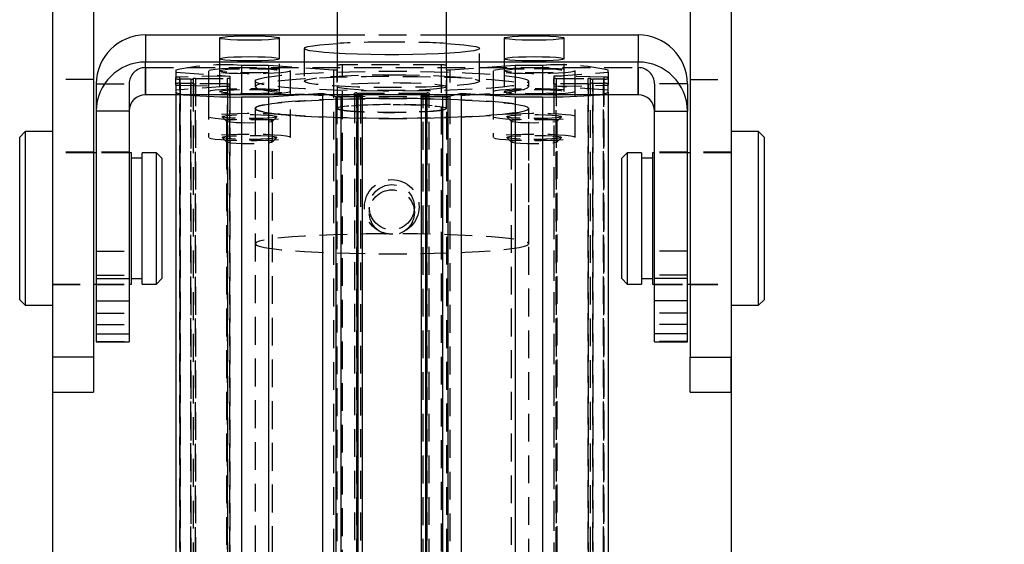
# Model space of a CAD drawing. Extents: x 96 to 730, y 59 to 576.
# Tile 9 of 14: x 369 to 459, y 373 to 421. Entities that reach past the tile are written whole.
import ezdxf

# ---------------------------------------------------------------- set-up
doc = ezdxf.new("R2010")
doc.units = 0
doc.header["$LTSCALE"] = 2
doc.linetypes.add('HIDDEN', pattern=[1.905, 1.27, -0.635])
doc.layers.get('0').update_dxf_attribs({"linetype": 'CONTINUOUS'})
doc.layers.add('FORMATO', color=179, linetype='CONTINUOUS')
doc.styles.add('SLDTEXTSTYLE0', font='TXT', dxfattribs={"width": 0.75})
doc.dimstyles.new('SLDDIMSTYLE4', dxfattribs={"dimtxt": 7, "dimasz": 6.604, "dimexe": 0, "dimexo": 0.0625, "dimgap": 1.75, "dimtad": 1, "dimdec": 3, "dimrnd": 1e-09, "dimzin": 12, "dimtxsty": 'SLDTEXTSTYLE0', "dimsah": 1, "dimcen": 0.09, "dimazin": 3, "dimtfac": 1, "dimtdec": 3, "dimtofl": 0, "dimtmove": 0, "dimatfit": 3, "dimtolj": 1, "dimtzin": 12})

# ---------------------------------------------------------------- blocks, each defined once
blk = doc.blocks.new('_D_9')
at = {"layer": 'FORMATO'}
for p, q in [((372.2, 394.118), (372.2, 355.771)), ((434.2, 394.118), (434.2, 355.771)), ((372.2, 357.771), (434.2, 357.771)), ((434.2, 357.771), (458.897, 357.771))]:
    blk.add_line(p, q, dxfattribs=at)
for points in [[(372.2, 357.771), (378.804, 356.755), (378.804, 358.787)], [(434.2, 357.771), (427.596, 358.787), (427.596, 356.755)]]:
    blk.add_solid(points, dxfattribs=at)
at = {"layer": 'FORMATO', "insert": (448.552, 366.795), "char_height": 7, "attachment_point": 1, "style": 'SLDTEXTSTYLE0'}
blk.add_mtext('62', dxfattribs=at)

msp = doc.modelspace()

# ---------------------------------------------------------------- linework, layer by layer
at = {"color": 7, "linetype": 'CONTINUOUS'}
for p, q in [((372.199963, 427.582386), (372.199963, 390.523759)), ((375.949963, 427.582386), (375.949963, 390.523759)), ((430.449962, 427.582386), (430.449962, 390.523759)), ((434.199962, 427.582386), (434.199962, 390.523759)), ((398.199962, 424.607386), (398.199962, 418.289759)), ((408.199962, 418.289759), (408.199962, 424.607386)), ((380.699961, 419.987173), (380.699961, 417.504399)), ((380.699961, 419.987173), (398.199962, 419.987173)), ((408.199962, 419.987173), (425.699963, 419.987173)), ((425.699963, 419.987173), (425.699963, 417.504399)), ((380.699961, 414.512408), (380.699961, 417.504399)), ((425.699963, 417.504399), (380.699961, 417.504399)), ((425.699963, 414.512408), (425.699963, 417.504399)), ((376.199962, 415.499187), (376.199962, 413.016412)), ((430.199963, 415.499187), (430.199963, 413.016412)), ((425.699963, 414.512408), (380.699961, 414.512408)), ((383.449961, 414.512408), (383.449961, 325.987336)), ((389.449962, 414.311596), (389.449962, 325.549205)), ((389.449962, 414.311596), (391.935243, 414.311596)), ((391.935243, 414.311596), (394.685243, 414.512408)), ((391.935243, 414.311596), (391.935243, 325.549205)), ((396.876071, 414.512408), (396.876071, 325.909992)), ((397.463102, 414.512408), (398.100663, 414.338658)), ((398.100663, 325.576265), (398.100663, 414.338658)), ((400.124962, 414.311596), (398.583626, 414.311596)), ((398.583626, 325.549205), (398.583626, 414.311596)), ((399.799962, 414.443036), (399.799962, 414.512408)), ((399.999962, 414.428432), (400.324962, 414.428432)), ((400.124962, 325.549205), (400.124962, 414.311596)), ((400.524962, 414.413827), (400.524962, 414.340805)), ((400.524962, 325.578411), (400.524962, 414.340805)), ((405.874962, 414.340805), (405.874962, 414.413827)), ((405.874962, 414.340805), (405.874962, 325.578411)), ((406.074962, 414.428432), (406.399962, 414.428432)), ((407.816299, 414.311596), (406.274962, 414.311596)), ((406.274962, 414.311596), (406.274962, 325.549205)), ((406.599962, 414.512408), (406.599962, 414.443036)), ((407.816299, 414.311596), (407.816299, 325.549205)), ((408.299262, 414.338658), (408.936822, 414.512408)), ((408.299262, 414.338658), (408.299262, 325.576265)), ((409.523853, 414.512408), (409.523853, 325.909992)), ((411.714681, 414.512408), (414.464681, 414.311596)), ((414.464681, 414.311596), (414.464681, 325.549205)), ((414.464681, 414.311596), (416.949962, 414.311596)), ((416.949962, 414.311596), (416.949962, 325.549205)), ((422.949963, 414.512408), (422.949963, 325.987336)), ((379.199962, 413.016412), (376.199962, 413.016412)), ((376.199962, 413.016412), (376.199962, 397.725404)), ((379.199962, 413.016412), (379.199962, 397.725404)), ((427.199962, 413.016412), (430.199963, 413.016412)), ((427.199962, 397.725404), (427.199962, 413.016412)), ((430.199963, 397.725404), (430.199963, 413.016412)), ((369.699961, 411.150286), (369.19996, 410.650286)), ((372.199963, 411.150286), (369.699961, 411.150286)), ((369.699961, 411.150286), (369.699961, 395.275286)), ((436.699963, 411.150286), (434.199962, 411.150286)), ((437.199964, 410.650286), (436.699963, 411.150286)), ((436.699963, 395.275286), (436.699963, 411.150286)), ((369.19996, 395.775285), (369.19996, 410.650286)), ((437.199964, 410.650286), (437.199964, 395.775285)), ((376.199962, 409.212786), (375.949963, 409.212786)), ((379.399962, 409.212786), (379.199962, 409.212786)), ((379.399962, 401.779859), (379.399962, 409.212786)), ((380.399962, 408.712787), (379.399962, 408.712787)), ((381.699962, 409.212786), (380.399962, 409.212786)), ((380.399962, 401.779859), (380.399962, 409.212786)), ((382.199963, 408.712787), (381.699962, 409.212786)), ((381.699962, 409.039168), (381.699962, 409.212786)), ((381.699962, 397.212786), (381.699962, 409.039168)), ((382.199963, 408.712787), (382.199963, 408.553635)), ((382.199963, 408.553635), (382.199963, 397.712787)), ((424.699963, 409.212786), (424.199962, 408.712787)), ((424.199962, 407.990844), (424.199962, 408.712787)), ((425.999963, 409.212786), (424.699963, 409.212786)), ((424.699963, 409.212786), (424.699963, 408.425213)), ((424.699963, 408.425213), (424.699963, 397.212786)), ((425.999963, 409.212786), (425.999963, 397.212786)), ((426.999963, 408.712787), (425.999963, 408.712787)), ((427.199962, 409.212786), (426.999963, 409.212786)), ((426.999963, 409.212786), (426.999963, 397.212786)), ((430.449962, 409.212786), (430.199963, 409.212786)), ((424.199962, 397.712787), (424.199962, 407.990844)), ((379.399962, 397.212786), (379.399962, 401.779859)), ((380.399962, 397.212786), (380.399962, 401.779859)), ((376.199962, 397.725404), (379.199962, 397.725404)), ((376.199962, 397.725404), (376.199962, 395.673911)), ((379.199962, 397.725404), (379.199962, 395.673911)), ((379.399962, 397.712787), (380.399962, 397.712787)), ((381.699962, 397.212786), (382.199963, 397.712787)), ((424.199962, 397.712787), (424.699963, 397.212786)), ((425.999963, 397.712787), (426.999963, 397.712787)), ((430.199963, 397.725404), (427.199962, 397.725404)), ((427.199962, 395.673911), (427.199962, 397.725404)), ((430.199963, 395.673911), (430.199963, 397.725404)), ((375.949963, 397.212786), (376.199962, 397.212786)), ((379.199962, 397.212786), (379.399962, 397.212786)), ((380.399962, 397.212786), (381.699962, 397.212786)), ((424.699963, 397.212786), (425.999963, 397.212786)), ((426.999963, 397.212786), (427.199962, 397.212786)), ((430.199963, 397.212786), (430.449962, 397.212786)), ((369.19996, 395.775285), (369.699961, 395.275286)), ((369.699961, 395.275286), (372.199963, 395.275286)), ((376.199962, 395.673911), (379.199962, 395.673911)), ((376.199962, 395.673911), (376.199962, 392.676716)), ((379.199962, 395.673911), (379.199962, 392.676716)), ((430.199963, 395.673911), (427.199962, 395.673911)), ((427.199962, 392.676716), (427.199962, 395.673911)), ((430.199963, 392.676716), (430.199963, 395.673911)), ((434.199962, 395.275286), (436.699963, 395.275286)), ((436.699963, 395.275286), (437.199964, 395.775285)), ((376.199962, 392.676716), (379.199962, 392.676716)), ((376.199962, 392.676716), (376.199962, 391.947278)), ((379.199962, 392.676716), (379.199962, 391.947278)), ((430.199963, 392.676716), (427.199962, 392.676716)), ((427.199962, 391.947278), (427.199962, 392.676716)), ((430.199963, 391.947278), (430.199963, 392.676716)), ((376.199962, 391.947278), (379.199962, 391.947278)), ((427.199962, 391.947278), (430.199963, 391.947278)), ((375.949963, 390.523759), (372.199963, 390.523759)), ((372.199963, 390.523759), (372.199963, 387.337786)), ((375.949963, 390.523759), (375.949963, 387.337786)), ((430.449962, 390.523759), (434.199962, 390.523759)), ((430.449962, 387.337786), (430.449962, 390.523759)), ((434.199962, 387.337786), (434.199962, 390.523759)), ((372.199963, 387.337786), (375.949963, 387.337786)), ((430.449962, 387.337786), (434.199962, 387.337786))]:
    msp.add_line(p, q, dxfattribs=at)
at = {"color": 7, "linetype": 'HIDDEN'}
for p, q in [((380.699961, 419.987173), (380.699961, 416.995182)), ((387.449962, 419.695082), (387.449962, 417.79649)), ((392.949962, 417.79649), (392.949962, 419.695082)), ((398.199962, 419.987173), (408.199962, 419.987173)), ((413.449963, 419.695082), (413.449963, 417.79649)), ((418.949962, 417.79649), (418.949962, 419.695082)), ((425.699963, 419.987173), (425.699963, 416.995182)), ((395.199962, 418.745786), (395.199962, 415.753795)), ((398.199962, 418.289759), (398.199962, 413.260469)), ((408.199962, 413.260469), (408.199962, 418.289759)), ((411.199963, 415.753795), (411.199963, 418.745786)), ((387.449962, 417.79649), (387.449962, 414.8045)), ((392.949962, 414.8045), (392.949962, 417.79649)), ((413.449963, 417.79649), (413.449963, 414.8045)), ((418.949962, 414.8045), (418.949962, 417.79649)), ((380.699961, 416.995182), (380.699961, 414.512408)), ((380.699961, 416.995182), (425.699963, 416.995182)), ((383.449961, 416.757858), (383.449961, 416.576376)), ((383.449961, 416.576376), (388.39079, 416.215583)), ((383.449961, 416.576376), (383.449961, 416.090893)), ((386.449962, 416.703091), (386.449962, 414.8045)), ((391.935243, 417.195994), (389.449962, 417.195994)), ((389.449962, 417.195994), (389.449962, 328.4336)), ((397.875994, 416.762184), (391.935243, 417.195994)), ((391.935243, 417.195994), (391.935243, 414.311596)), ((393.949962, 414.8045), (393.949962, 416.703091)), ((397.875994, 416.762184), (397.875994, 327.99979)), ((398.199962, 417.195994), (398.199962, 416.770989)), ((398.199962, 328.008597), (398.199962, 416.770989)), ((407.699962, 417.232506), (398.699962, 417.232506)), ((398.699962, 328.470108), (398.699962, 417.232506)), ((407.699962, 417.232506), (407.699962, 328.470108)), ((408.199962, 416.770989), (408.199962, 417.195994)), ((408.199962, 416.770989), (408.199962, 328.008597)), ((414.464681, 417.195994), (408.52393, 416.762184)), ((408.52393, 327.99979), (408.52393, 416.762184)), ((412.449962, 416.703091), (412.449962, 414.8045)), ((416.949962, 417.195994), (414.464681, 417.195994)), ((414.464681, 417.195994), (414.464681, 414.311596)), ((416.949962, 417.195994), (416.949962, 328.4336)), ((418.009135, 416.215583), (422.949963, 416.576376)), ((419.949963, 414.8045), (419.949963, 416.703091)), ((422.949963, 416.576376), (422.949963, 416.757858)), ((422.949963, 416.576376), (422.949963, 416.090893)), ((425.699963, 416.995182), (425.699963, 414.512408)), ((375.949963, 415.901813), (372.199963, 415.901813)), ((383.449961, 415.97834), (383.449961, 416.090893)), ((383.449961, 415.52925), (383.449961, 415.97834)), ((388.39079, 416.215583), (383.820553, 416.12616)), ((383.820553, 327.363764), (383.820553, 416.12616)), ((384.849963, 415.949131), (383.849963, 415.949131)), ((383.849963, 327.186738), (383.849963, 415.949131)), ((384.849963, 415.949131), (384.849963, 327.186738)), ((385.049962, 415.987468), (385.049962, 415.963735)), ((385.049962, 415.963735), (385.049962, 415.543855)), ((385.249962, 416.002072), (388.199963, 416.002072)), ((385.249962, 416.002072), (385.249962, 327.239674)), ((388.199963, 327.239674), (388.199963, 416.002072)), ((388.39079, 416.215583), (388.39079, 415.292007)), ((388.399962, 415.987468), (388.399962, 415.520122)), ((390.699962, 415.753795), (390.699962, 415.25513)), ((415.699962, 415.25513), (415.699962, 415.753795)), ((417.999962, 415.520122), (417.999962, 415.987468)), ((422.579371, 416.12616), (418.009135, 416.215583)), ((418.009135, 416.215583), (418.009135, 415.292007)), ((418.199962, 416.002072), (421.149962, 416.002072)), ((418.199962, 416.002072), (418.199962, 327.239674)), ((421.149962, 327.239674), (421.149962, 416.002072)), ((421.349962, 415.963735), (421.349962, 415.987468)), ((421.349962, 415.543855), (421.349962, 415.963735)), ((422.549962, 415.949131), (421.549962, 415.949131)), ((421.549962, 327.186738), (421.549962, 415.949131)), ((422.549962, 415.949131), (422.549962, 327.186738)), ((422.579371, 416.12616), (422.579371, 327.363764)), ((422.949963, 416.090893), (422.949963, 415.97834)), ((422.949963, 415.97834), (422.949963, 415.52925)), ((430.449962, 415.901813), (434.199962, 415.901813)), ((376.199962, 415.499187), (379.199962, 415.499187)), ((379.199962, 415.499187), (379.199962, 413.016412)), ((383.449961, 415.416698), (383.449961, 415.52925)), ((383.449961, 415.416698), (383.449961, 414.931214)), ((388.39079, 415.292007), (383.449961, 414.931214)), ((383.449961, 414.931214), (383.449961, 414.749732)), ((383.449961, 414.749732), (383.449961, 414.512408)), ((383.820553, 415.381431), (388.39079, 415.292007)), ((383.820553, 415.381431), (383.820553, 326.619034)), ((383.849963, 415.558459), (384.849963, 415.558459)), ((383.849963, 415.558459), (383.849963, 326.796067)), ((384.849963, 326.796067), (384.849963, 415.558459)), ((385.049962, 415.543855), (385.049962, 415.520122)), ((385.049962, 415.520122), (385.049962, 326.757726)), ((388.199963, 415.505518), (385.249962, 415.505518)), ((385.249962, 326.743123), (385.249962, 415.505518)), ((386.449962, 414.8045), (386.449962, 410.615712)), ((388.199963, 415.505518), (388.199963, 326.743123)), ((388.39079, 415.292007), (388.39079, 326.529612)), ((388.399962, 326.757726), (388.399962, 415.520122)), ((393.949962, 410.615712), (393.949962, 414.8045)), ((398.199962, 415.25513), (398.199962, 413.260469)), ((408.199962, 413.260469), (408.199962, 415.25513)), ((412.449962, 414.8045), (412.449962, 410.615712)), ((417.999962, 415.520122), (417.999962, 326.757726)), ((418.009135, 415.292007), (422.579371, 415.381431)), ((422.949963, 414.931214), (418.009135, 415.292007)), ((418.009135, 415.292007), (418.009135, 326.529612)), ((421.149962, 415.505518), (418.199962, 415.505518)), ((418.199962, 326.743123), (418.199962, 415.505518)), ((419.949963, 410.615712), (419.949963, 414.8045)), ((421.149962, 415.505518), (421.149962, 326.743123)), ((421.349962, 415.520122), (421.349962, 415.543855)), ((421.349962, 326.757726), (421.349962, 415.520122)), ((421.549962, 415.558459), (422.549962, 415.558459)), ((421.549962, 415.558459), (421.549962, 326.796067)), ((422.549962, 326.796067), (422.549962, 415.558459)), ((422.579371, 326.619034), (422.579371, 415.381431)), ((422.949963, 415.52925), (422.949963, 415.416698)), ((422.949963, 414.931214), (422.949963, 415.416698)), ((422.949963, 414.749732), (422.949963, 414.931214)), ((422.949963, 414.749732), (422.949963, 414.512408)), ((427.199962, 415.499187), (427.199962, 413.016412)), ((430.199963, 415.499187), (427.199962, 415.499187)), ((394.685243, 414.512408), (396.876071, 414.672389)), ((396.876071, 414.672389), (396.876071, 414.512408)), ((396.876071, 414.672389), (397.463102, 414.512408)), ((399.799962, 414.512408), (399.799962, 414.658454)), ((399.799962, 414.443036), (399.799962, 325.68064)), ((399.999962, 414.673058), (406.399962, 414.673058)), ((399.999962, 414.673058), (399.999962, 414.512408)), ((399.999962, 325.666037), (399.999962, 414.428432)), ((399.999962, 414.428432), (399.999962, 325.910662)), ((400.324962, 414.428432), (400.324962, 325.666037)), ((406.074962, 325.666037), (406.074962, 414.428432)), ((406.399962, 414.512408), (406.399962, 414.673058)), ((406.399962, 414.428432), (406.399962, 325.666037)), ((406.399962, 325.910662), (406.399962, 414.428432)), ((406.599962, 414.658454), (406.599962, 414.512408)), ((406.599962, 325.68064), (406.599962, 414.443036)), ((408.936822, 414.512408), (409.523853, 414.672389)), ((409.523853, 414.672389), (409.523853, 414.512408)), ((409.523853, 414.672389), (411.714681, 414.512408)), ((390.699962, 413.260469), (390.699962, 400.893574)), ((390.699962, 413.260469), (390.699962, 329.484728)), ((415.699962, 400.893574), (415.699962, 413.260469)), ((415.699962, 329.484728), (415.699962, 413.260469)), ((387.706673, 412.500937), (388.105599, 412.104144)), ((388.099962, 412.115372), (388.099962, 410.21678)), ((392.294326, 412.104144), (392.693252, 412.500937)), ((392.299962, 410.21678), (392.299962, 412.115372)), ((413.706672, 412.500937), (414.105599, 412.104144)), ((414.099962, 412.115372), (414.099962, 410.21678)), ((418.294325, 412.104144), (418.693252, 412.500937)), ((418.299963, 410.21678), (418.299963, 412.115372)), ((387.706673, 410.602346), (388.105599, 410.205552)), ((388.099962, 410.21678), (388.099962, 330.629823)), ((392.294326, 410.205552), (392.693252, 410.602346)), ((392.299962, 330.629823), (392.299962, 410.21678)), ((413.706672, 410.602346), (414.105599, 410.205552)), ((414.099962, 410.21678), (414.099962, 330.629823)), ((418.294325, 410.205552), (418.693252, 410.602346)), ((418.299963, 330.629823), (418.299963, 410.21678)), ((375.949963, 409.262786), (372.199963, 409.262786)), ((375.949963, 409.212786), (372.199963, 409.212786)), ((379.199962, 409.262786), (376.199962, 409.262786)), ((379.199962, 409.212786), (376.199962, 409.212786)), ((430.199963, 409.262786), (427.199962, 409.262786)), ((430.199963, 409.212786), (427.199962, 409.212786)), ((434.199962, 409.262786), (430.449962, 409.262786)), ((434.199962, 409.212786), (430.449962, 409.212786)), ((401.132962, 404.235593), (401.132962, 403.756053)), ((405.266962, 403.756053), (405.266962, 404.235593)), ((376.199962, 400.208178), (379.199962, 400.208178)), ((430.199963, 400.208178), (427.199962, 400.208178)), ((376.199962, 398.028358), (379.199962, 398.028358)), ((430.199963, 398.028358), (427.199962, 398.028358)), ((372.199963, 397.212786), (375.949963, 397.212786)), ((372.199963, 397.162787), (375.949963, 397.162787)), ((376.199962, 397.212786), (379.199962, 397.212786)), ((376.199962, 397.162787), (379.199962, 397.162787)), ((427.199962, 397.212786), (430.199963, 397.212786)), ((427.199962, 397.162787), (430.199963, 397.162787)), ((430.449962, 397.212786), (434.199962, 397.212786)), ((430.449962, 397.162787), (434.199962, 397.162787)), ((376.199962, 394.557589), (379.199962, 394.557589)), ((430.199963, 394.557589), (427.199962, 394.557589)), ((376.199962, 393.52635), (379.199962, 393.52635)), ((430.199963, 393.52635), (427.199962, 393.52635)), ((376.199962, 391.955287), (379.199962, 391.955287)), ((430.199963, 391.955287), (427.199962, 391.955287))]:
    msp.add_line(p, q, dxfattribs=at)
at = {"color": 8, "linetype": 'CONTINUOUS'}
for p, q in [((399.999962, 414.512408), (399.999962, 414.428432)), ((406.399962, 414.428432), (406.399962, 414.512408))]:
    msp.add_line(p, q, dxfattribs=at)
at = {"color": 7, "linetype": 'CONTINUOUS', "flags": 128}
for points in [[(390.199962, 419.895894), (390.941904, 419.888448), (391.628818, 419.86666), (392.209761, 419.832147), (392.641647, 419.787469), (392.892443, 419.735938), (392.943552, 419.681378), (392.79118, 419.627834), (392.44663, 419.579277), (391.935454, 419.539309), (391.295565, 419.510894), (390.574421, 419.496139), (389.825504, 419.496139), (389.10436, 419.510894), (388.46447, 419.539309), (387.953295, 419.579277), (387.608745, 419.627834), (387.456373, 419.681378), (387.50748, 419.735938), (387.758278, 419.787469), (388.190163, 419.832147), (388.771106, 419.86666), (389.458021, 419.888448), (390.199962, 419.895894)], [(408.199962, 419.201813), (408.969582, 419.150463), (409.783833, 419.077639), (410.427566, 418.99622), (410.884107, 418.908316), (411.141633, 418.816201), (411.193474, 418.722263), (411.038288, 418.628935), (410.680092, 418.538632), (410.128165, 418.453695), (409.396802, 418.376323), (408.504944, 418.308519), (407.475689, 418.252041), (406.335695, 418.20835), (405.114488, 418.178579), (403.843695, 418.163498), (402.55623, 418.163498), (401.285437, 418.178579), (400.064229, 418.20835), (398.924236, 418.252041), (397.894981, 418.308519), (397.003123, 418.376323), (396.271759, 418.453695), (395.719832, 418.538632), (395.361637, 418.628935), (395.20645, 418.722263), (395.258292, 418.816201), (395.515817, 418.908316), (395.972359, 418.99622), (396.616091, 419.077639), (397.430343, 419.150463), (398.199962, 419.201813)], [(416.199963, 419.895894), (416.941903, 419.888448), (417.628818, 419.86666), (418.209761, 419.832147), (418.641646, 419.787469), (418.892444, 419.735938), (418.943551, 419.681378), (418.791179, 419.627834), (418.446629, 419.579277), (417.935454, 419.539309), (417.295565, 419.510894), (416.57442, 419.496139), (415.825504, 419.496139), (415.104359, 419.510894), (414.464471, 419.539309), (413.953295, 419.579277), (413.608745, 419.627834), (413.456373, 419.681378), (413.507481, 419.735938), (413.758278, 419.787469), (414.190164, 419.832147), (414.771106, 419.86666), (415.458021, 419.888448), (416.199963, 419.895894)], [(390.199962, 417.997303), (390.941904, 417.989856), (391.628818, 417.968068), (392.209761, 417.933555), (392.641647, 417.888877), (392.892443, 417.837347), (392.943552, 417.782786), (392.79118, 417.729242), (392.44663, 417.680685), (391.935454, 417.640718), (391.295565, 417.612303), (390.574421, 417.597548), (389.825504, 417.597548), (389.10436, 417.612303), (388.46447, 417.640718), (387.953295, 417.680685), (387.608745, 417.729242), (387.456373, 417.782786), (387.50748, 417.837347), (387.758278, 417.888877), (388.190163, 417.933555), (388.771106, 417.968068), (389.458021, 417.989856), (390.199962, 417.997303)], [(416.199963, 417.997303), (416.941903, 417.989856), (417.628818, 417.968068), (418.209761, 417.933555), (418.641646, 417.888877), (418.892444, 417.837347), (418.943551, 417.782786), (418.791179, 417.729242), (418.446629, 417.680685), (417.935454, 417.640718), (417.295565, 417.612303), (416.57442, 417.597548), (415.825504, 417.597548), (415.104359, 417.612303), (414.464471, 417.640718), (413.953295, 417.680685), (413.608745, 417.729242), (413.456373, 417.782786), (413.507481, 417.837347), (413.758278, 417.888877), (414.190164, 417.933555), (414.771106, 417.968068), (415.458021, 417.989856), (416.199963, 417.997303)]]:
    msp.add_lwpolyline(points, dxfattribs=at)
at = {"color": 7, "linetype": 'HIDDEN', "flags": 128}
for points in [[(393.949962, 416.703091), (393.84888, 416.63994), (393.551085, 416.580194), (393.072629, 416.527073), (392.439307, 416.483441), (391.685261, 416.451651), (390.851143, 416.433416), (389.981919, 416.429719), (389.12445, 416.44076), (388.324962, 416.465943), (387.626556, 416.50391), (387.066883, 416.552616), (386.676115, 416.609433), (386.475318, 416.6713), (386.475318, 416.734882), (386.676115, 416.796748), (387.066883, 416.853566), (387.626556, 416.902272), (388.324962, 416.940239), (389.12445, 416.965422), (389.981919, 416.976463), (390.851143, 416.972766), (391.685261, 416.954531), (392.439307, 416.922741), (393.072629, 416.879109), (393.551085, 416.825988), (393.84888, 416.766242), (393.949962, 416.703091)], [(390.199962, 416.903904), (390.941904, 416.896457), (391.628818, 416.874669), (392.209761, 416.840156), (392.641647, 416.795478), (392.892443, 416.743947), (392.943552, 416.689387), (392.79118, 416.635843), (392.44663, 416.587287), (391.935454, 416.547318), (391.295565, 416.518903), (390.574421, 416.504148), (389.825504, 416.504148), (389.10436, 416.518903), (388.46447, 416.547318), (387.953295, 416.587287), (387.608745, 416.635843), (387.456373, 416.689387), (387.50748, 416.743947), (387.758278, 416.795478), (388.190163, 416.840156), (388.771106, 416.874669), (389.458021, 416.896457), (390.199962, 416.903904)], [(390.699962, 415.753795), (390.798529, 415.868198), (391.092673, 415.980795), (391.577756, 416.089813), (392.246129, 416.193533), (393.08725, 416.290317), (394.087855, 416.378639), (395.232162, 416.457107), (396.502127, 416.524485), (397.877721, 416.579707), (399.33725, 416.621905), (400.857696, 416.650412), (402.415081, 416.664778), (403.984844, 416.664778), (405.542229, 416.650412), (407.062675, 416.621905), (408.522203, 416.579707), (409.897797, 416.524485), (411.167762, 416.457107), (412.31207, 416.378639), (413.312674, 416.290317), (414.153796, 416.193533), (414.822169, 416.089813), (415.307252, 415.980795), (415.601396, 415.868198), (415.699962, 415.753795), (415.601396, 415.639393), (415.307252, 415.526795), (414.822169, 415.417776), (414.153796, 415.314058), (413.312674, 415.217274), (412.31207, 415.128951), (411.167762, 415.050482), (409.897797, 414.983106), (408.522203, 414.927883), (407.062675, 414.885686), (405.542229, 414.857179), (403.984844, 414.842812), (402.415081, 414.842812), (400.857696, 414.857179), (399.33725, 414.885686), (397.877721, 414.927883), (396.502127, 414.983106), (395.232162, 415.050482), (394.087855, 415.128951), (393.08725, 415.217274), (392.246129, 415.314058), (391.577756, 415.417776), (391.092673, 415.526795), (390.798529, 415.639393), (390.699962, 415.753795)], [(419.949963, 416.703091), (419.848881, 416.63994), (419.551085, 416.580194), (419.072629, 416.527073), (418.439307, 416.483441), (417.685262, 416.451651), (416.851143, 416.433416), (415.981919, 416.429719), (415.12445, 416.44076), (414.324962, 416.465943), (413.626556, 416.50391), (413.066883, 416.552616), (412.676114, 416.609433), (412.475319, 416.6713), (412.475319, 416.734882), (412.676114, 416.796748), (413.066883, 416.853566), (413.626556, 416.902272), (414.324962, 416.940239), (415.12445, 416.965422), (415.981919, 416.976463), (416.851143, 416.972766), (417.685262, 416.954531), (418.439307, 416.922741), (419.072629, 416.879109), (419.551085, 416.825988), (419.848881, 416.766242), (419.949963, 416.703091)], [(416.199963, 416.903904), (416.941903, 416.896457), (417.628818, 416.874669), (418.209761, 416.840156), (418.641646, 416.795478), (418.892444, 416.743947), (418.943551, 416.689387), (418.791179, 416.635843), (418.446629, 416.587287), (417.935454, 416.547318), (417.295565, 416.518903), (416.57442, 416.504148), (415.825504, 416.504148), (415.104359, 416.518903), (414.464471, 416.547318), (413.953295, 416.587287), (413.608745, 416.635843), (413.456373, 416.689387), (413.507481, 416.743947), (413.758278, 416.795478), (414.190164, 416.840156), (414.771106, 416.874669), (415.458021, 416.896457), (416.199963, 416.903904)], [(390.699962, 415.25513), (390.798529, 415.140727), (391.092673, 415.02813), (391.577756, 414.919112), (392.246129, 414.815392), (393.08725, 414.718608), (394.087855, 414.630286), (395.232162, 414.551818), (396.502127, 414.48444), (397.877721, 414.429218), (399.33725, 414.38702), (400.857696, 414.358513), (402.415081, 414.344147), (403.984844, 414.344147), (405.542229, 414.358513), (407.062675, 414.38702), (408.522203, 414.429218), (409.897797, 414.48444), (411.167762, 414.551818), (412.31207, 414.630286), (413.312674, 414.718608), (414.153796, 414.815392), (414.822169, 414.919112), (415.307252, 415.02813), (415.601396, 415.140727), (415.699962, 415.25513), (415.601396, 415.369532), (415.307252, 415.48213), (414.822169, 415.591149), (414.153796, 415.694867), (413.312674, 415.791651), (412.31207, 415.879974), (411.167762, 415.958443), (409.897797, 416.025819), (408.522203, 416.081042), (407.062675, 416.123239), (405.542229, 416.151746), (403.984844, 416.166114), (402.415081, 416.166114), (400.857696, 416.151746), (399.33725, 416.123239), (397.877721, 416.081042), (396.502127, 416.025819), (395.232162, 415.958443), (394.087855, 415.879974), (393.08725, 415.791651), (392.246129, 415.694867), (391.577756, 415.591149), (391.092673, 415.48213), (390.798529, 415.369532), (390.699962, 415.25513)], [(403.199962, 416.337977), (404.483252, 416.330412), (405.733306, 416.307913), (406.917748, 416.271063), (408.005901, 416.220815), (408.969582, 416.158472), (409.783833, 416.085648), (410.427566, 416.004229), (410.884107, 415.916325), (411.141633, 415.82421), (411.193474, 415.730272), (411.038288, 415.636944), (410.680092, 415.546642), (410.128165, 415.461704), (409.396802, 415.384332), (408.504944, 415.316529), (407.475689, 415.26005), (406.335695, 415.216359), (405.114488, 415.186589), (403.843695, 415.171508), (402.55623, 415.171508), (401.285437, 415.186589), (400.064229, 415.216359), (398.924236, 415.26005), (397.894981, 415.316529), (397.003123, 415.384332), (396.271759, 415.461704), (395.719832, 415.546642), (395.361637, 415.636944), (395.20645, 415.730272), (395.258292, 415.82421), (395.515817, 415.916325), (395.972359, 416.004229), (396.616091, 416.085648), (397.430343, 416.158472), (398.394024, 416.220815), (399.482177, 416.271063), (400.666618, 416.307913), (401.916672, 416.330412), (403.199962, 416.337977)], [(408.199962, 415.25513), (408.097612, 415.181633), (407.794751, 415.111145), (407.303779, 415.046552), (406.644797, 414.990498), (405.844782, 414.945278), (404.936488, 414.912743), (403.957101, 414.894227), (402.946716, 414.890485), (401.9467, 414.901672), (400.997992, 414.927329), (400.139432, 414.966407), (399.406172, 415.017305), (398.828229, 415.07794), (398.429266, 415.145828), (398.225616, 415.218192), (398.225616, 415.292068), (398.429266, 415.364431), (398.828229, 415.432321), (399.406172, 415.492955), (400.139432, 415.543853), (400.997992, 415.582931), (401.9467, 415.608589), (402.946716, 415.619776), (403.957101, 415.616034), (404.936488, 415.597516), (405.844782, 415.564982), (406.644797, 415.519762), (407.303779, 415.463708), (407.794751, 415.399115), (408.097612, 415.328626), (408.199962, 415.25513)], [(393.949962, 414.8045), (393.84888, 414.741348), (393.551085, 414.681602), (393.072629, 414.628481), (392.439307, 414.58485), (391.685261, 414.553059), (390.851143, 414.534824), (389.981919, 414.531128), (389.12445, 414.542168), (388.324962, 414.567351), (387.626556, 414.605319), (387.066883, 414.654024), (386.676115, 414.710842), (386.475318, 414.772709), (386.475318, 414.836289), (386.676115, 414.898156), (387.066883, 414.954974), (387.626556, 415.00368), (388.324962, 415.041648), (389.12445, 415.066831), (389.981919, 415.077872), (390.851143, 415.074174), (391.685261, 415.055939), (392.439307, 415.024149), (393.072629, 414.980518), (393.551085, 414.927396), (393.84888, 414.86765), (393.949962, 414.8045)], [(390.199962, 415.005312), (390.941904, 414.997865), (391.628818, 414.976077), (392.209761, 414.941564), (392.641647, 414.896886), (392.892443, 414.845356), (392.943552, 414.790795), (392.79118, 414.737252), (392.44663, 414.688694), (391.935454, 414.648727), (391.295565, 414.620312), (390.574421, 414.605557), (389.825504, 414.605557), (389.10436, 414.620312), (388.46447, 414.648727), (387.953295, 414.688694), (387.608745, 414.737252), (387.456373, 414.790795), (387.50748, 414.845356), (387.758278, 414.896886), (388.190163, 414.941564), (388.771106, 414.976077), (389.458021, 414.997865), (390.199962, 415.005312)], [(419.949963, 414.8045), (419.848881, 414.741348), (419.551085, 414.681602), (419.072629, 414.628481), (418.439307, 414.58485), (417.685262, 414.553059), (416.851143, 414.534824), (415.981919, 414.531128), (415.12445, 414.542168), (414.324962, 414.567351), (413.626556, 414.605319), (413.066883, 414.654024), (412.676114, 414.710842), (412.475319, 414.772709), (412.475319, 414.836289), (412.676114, 414.898156), (413.066883, 414.954974), (413.626556, 415.00368), (414.324962, 415.041648), (415.12445, 415.066831), (415.981919, 415.077872), (416.851143, 415.074174), (417.685262, 415.055939), (418.439307, 415.024149), (419.072629, 414.980518), (419.551085, 414.927396), (419.848881, 414.86765), (419.949963, 414.8045)], [(416.199963, 415.005312), (416.941903, 414.997865), (417.628818, 414.976077), (418.209761, 414.941564), (418.641646, 414.896886), (418.892444, 414.845356), (418.943551, 414.790795), (418.791179, 414.737252), (418.446629, 414.688694), (417.935454, 414.648727), (417.295565, 414.620312), (416.57442, 414.605557), (415.825504, 414.605557), (415.104359, 414.620312), (414.464471, 414.648727), (413.953295, 414.688694), (413.608745, 414.737252), (413.456373, 414.790795), (413.507481, 414.845356), (413.758278, 414.896886), (414.190164, 414.941564), (414.771106, 414.976077), (415.458021, 414.997865), (416.199963, 415.005312)], [(390.699962, 413.260469), (390.798529, 413.146067), (391.092673, 413.03347), (391.577756, 412.924451), (392.246129, 412.820732), (393.08725, 412.723948), (394.087855, 412.635625), (395.232162, 412.557157), (396.502127, 412.48978), (397.877721, 412.434557), (399.33725, 412.39236), (400.857696, 412.363853), (402.415081, 412.349486), (403.984844, 412.349486), (405.542229, 412.363853), (407.062675, 412.39236), (408.522203, 412.434557), (409.897797, 412.48978), (411.167762, 412.557157), (412.31207, 412.635625), (413.312674, 412.723948), (414.153796, 412.820732), (414.822169, 412.924451), (415.307252, 413.03347), (415.601396, 413.146067), (415.699962, 413.260469), (415.601396, 413.374872), (415.307252, 413.48747), (414.822169, 413.596488), (414.153796, 413.700207), (413.312674, 413.796991), (412.31207, 413.885313), (411.167762, 413.963782), (409.897797, 414.031159), (408.522203, 414.086382), (407.062675, 414.128579), (405.542229, 414.157086), (403.984844, 414.171453), (402.415081, 414.171453), (400.857696, 414.157086), (399.33725, 414.128579), (397.877721, 414.086382), (396.502127, 414.031159), (395.232162, 413.963782), (394.087855, 413.885313), (393.08725, 413.796991), (392.246129, 413.700207), (391.577756, 413.596488), (391.092673, 413.48747), (390.798529, 413.374872), (390.699962, 413.260469)], [(390.699962, 413.260469), (390.798529, 413.374872), (391.092673, 413.48747), (391.577756, 413.596488), (392.246129, 413.700207), (393.08725, 413.796991), (394.087855, 413.885313), (395.232162, 413.963782), (396.502127, 414.031159), (397.877721, 414.086382), (399.33725, 414.128579), (400.857696, 414.157086), (402.415081, 414.171453), (403.984844, 414.171453), (405.542229, 414.157086), (407.062675, 414.128579), (408.522203, 414.086382), (409.897797, 414.031159), (411.167762, 413.963782), (412.31207, 413.885313), (413.312674, 413.796991), (414.153796, 413.700207), (414.822169, 413.596488), (415.307252, 413.48747), (415.601396, 413.374872), (415.699962, 413.260469), (415.601396, 413.146067), (415.307252, 413.03347), (414.822169, 412.924451), (414.153796, 412.820732), (413.312674, 412.723948), (412.31207, 412.635625), (411.167762, 412.557157), (409.897797, 412.48978), (408.522203, 412.434557), (407.062675, 412.39236), (405.542229, 412.363853), (403.984844, 412.349486), (402.415081, 412.349486), (400.857696, 412.363853), (399.33725, 412.39236), (397.877721, 412.434557), (396.502127, 412.48978), (395.232162, 412.557157), (394.087855, 412.635625), (393.08725, 412.723948), (392.246129, 412.820732), (391.577756, 412.924451), (391.092673, 413.03347), (390.798529, 413.146067), (390.699962, 413.260469)], [(398.199962, 413.260469), (398.302312, 413.186973), (398.605173, 413.116485), (399.096145, 413.051891), (399.755128, 412.995838), (400.555142, 412.950618), (401.463436, 412.918083), (402.442823, 412.899566), (403.453208, 412.895825), (404.453225, 412.907011), (405.401933, 412.932669), (406.260492, 412.971746), (406.993753, 413.022645), (407.571695, 413.083279), (407.970658, 413.151168), (408.174309, 413.223531), (408.174309, 413.297407), (407.970658, 413.369771), (407.571695, 413.43766), (406.993753, 413.498294), (406.260492, 413.549192), (405.401933, 413.58827), (404.453225, 413.613928), (403.453208, 413.625115), (402.442823, 413.621372), (401.463436, 413.602856), (400.555142, 413.570321), (399.755128, 413.525102), (399.096145, 413.469047), (398.605173, 413.404454), (398.302312, 413.333966), (398.199962, 413.260469)], [(408.199962, 413.260469), (408.097612, 413.186973), (407.794751, 413.116485), (407.303779, 413.051891), (406.644797, 412.995838), (405.844782, 412.950618), (404.936488, 412.918083), (403.957101, 412.899566), (402.946716, 412.895825), (401.9467, 412.907011), (400.997992, 412.932669), (400.139432, 412.971746), (399.406172, 413.022645), (398.828229, 413.083279), (398.429266, 413.151168), (398.225616, 413.223531), (398.225616, 413.297407), (398.429266, 413.369771), (398.828229, 413.43766), (399.406172, 413.498294), (400.139432, 413.549192), (400.997992, 413.58827), (401.9467, 413.613928), (402.946716, 413.625115), (403.957101, 413.621372), (404.936488, 413.602856), (405.844782, 413.570321), (406.644797, 413.525102), (407.303779, 413.469047), (407.794751, 413.404454), (408.097612, 413.333966), (408.199962, 413.260469)], [(393.949962, 412.514304), (393.84888, 412.577455), (393.551085, 412.637201), (393.072629, 412.690322), (392.439307, 412.733953), (391.685261, 412.765744), (390.851143, 412.783979), (389.981919, 412.787676), (389.12445, 412.776635), (388.324962, 412.751452), (387.626556, 412.713485), (387.066883, 412.664778), (386.676115, 412.607961), (386.475318, 412.546094), (386.475318, 412.482513), (386.676115, 412.420646), (387.066883, 412.363829), (387.626556, 412.315124), (388.324962, 412.277156), (389.12445, 412.251973), (389.981919, 412.240932), (390.851143, 412.244629), (391.685261, 412.262863), (392.439307, 412.294654), (393.072629, 412.338286), (393.551085, 412.391406), (393.84888, 412.451153), (393.949962, 412.514304)], [(392.699962, 412.514304), (392.598695, 412.462871), (392.303096, 412.415606), (391.837114, 412.376337), (391.238499, 412.348244), (390.55575, 412.333605), (389.844175, 412.333605), (389.161425, 412.348244), (388.562811, 412.376337), (388.096829, 412.415606), (387.80123, 412.462871), (387.699962, 412.514304), (387.80123, 412.565736), (388.096829, 412.613002), (388.562811, 412.652271), (389.161425, 412.680363), (389.844175, 412.695003), (390.55575, 412.695003), (391.238499, 412.680363), (391.837114, 412.652271), (392.303096, 412.613002), (392.598695, 412.565736), (392.699962, 412.514304)], [(388.099962, 412.115372), (388.202744, 412.067984), (388.501027, 412.025236), (388.965613, 411.991311), (389.551027, 411.969529), (390.199962, 411.962024), (390.848898, 411.969529), (391.434311, 411.991311), (391.898898, 412.025236), (392.197181, 412.067984), (392.299962, 412.115372), (392.197181, 412.162758), (391.898898, 412.205507), (391.434311, 412.239432), (390.848898, 412.261214), (390.199962, 412.26872), (389.551027, 412.261214), (388.965613, 412.239432), (388.501027, 412.205507), (388.202744, 412.162758), (388.099962, 412.115372)], [(419.949963, 412.514304), (419.848881, 412.577455), (419.551085, 412.637201), (419.072629, 412.690322), (418.439307, 412.733953), (417.685262, 412.765744), (416.851143, 412.783979), (415.981919, 412.787676), (415.12445, 412.776635), (414.324962, 412.751452), (413.626556, 412.713485), (413.066883, 412.664778), (412.676114, 412.607961), (412.475319, 412.546094), (412.475319, 412.482513), (412.676114, 412.420646), (413.066883, 412.363829), (413.626556, 412.315124), (414.324962, 412.277156), (415.12445, 412.251973), (415.981919, 412.240932), (416.851143, 412.244629), (417.685262, 412.262863), (418.439307, 412.294654), (419.072629, 412.338286), (419.551085, 412.391406), (419.848881, 412.451153), (419.949963, 412.514304)], [(418.699962, 412.514304), (418.598695, 412.462871), (418.303096, 412.415606), (417.837114, 412.376337), (417.2385, 412.348244), (416.555749, 412.333605), (415.844175, 412.333605), (415.161425, 412.348244), (414.56281, 412.376337), (414.096828, 412.415606), (413.801229, 412.462871), (413.699962, 412.514304), (413.801229, 412.565736), (414.096828, 412.613002), (414.56281, 412.652271), (415.161425, 412.680363), (415.844175, 412.695003), (416.555749, 412.695003), (417.2385, 412.680363), (417.837114, 412.652271), (418.303096, 412.613002), (418.598695, 412.565736), (418.699962, 412.514304)], [(414.099962, 412.115372), (414.202743, 412.067984), (414.501026, 412.025236), (414.965614, 411.991311), (415.551026, 411.969529), (416.199963, 411.962024), (416.848898, 411.969529), (417.434311, 411.991311), (417.898898, 412.025236), (418.197181, 412.067984), (418.299963, 412.115372), (418.197181, 412.162758), (417.898898, 412.205507), (417.434311, 412.239432), (416.848898, 412.261214), (416.199963, 412.26872), (415.551026, 412.261214), (414.965614, 412.239432), (414.501026, 412.205507), (414.202743, 412.162758), (414.099962, 412.115372)], [(393.949962, 410.615712), (393.84888, 410.678863), (393.551085, 410.73861), (393.072629, 410.79173), (392.439307, 410.835362), (391.685261, 410.867152), (390.851143, 410.885387), (389.981919, 410.889084), (389.12445, 410.878044), (388.324962, 410.852861), (387.626556, 410.814892), (387.066883, 410.766187), (386.676115, 410.709369), (386.475318, 410.647502), (386.475318, 410.583922), (386.676115, 410.522055), (387.066883, 410.465238), (387.626556, 410.416531), (388.324962, 410.378564), (389.12445, 410.353381), (389.981919, 410.34234), (390.851143, 410.346037), (391.685261, 410.364272), (392.439307, 410.396063), (393.072629, 410.439694), (393.551085, 410.492815), (393.84888, 410.552561), (393.949962, 410.615712)], [(392.699962, 410.615712), (392.598695, 410.56428), (392.303096, 410.517015), (391.837114, 410.477745), (391.238499, 410.449653), (390.55575, 410.435013), (389.844175, 410.435013), (389.161425, 410.449653), (388.562811, 410.477745), (388.096829, 410.517015), (387.80123, 410.56428), (387.699962, 410.615712), (387.80123, 410.667145), (388.096829, 410.71441), (388.562811, 410.753679), (389.161425, 410.781772), (389.844175, 410.796411), (390.55575, 410.796411), (391.238499, 410.781772), (391.837114, 410.753679), (392.303096, 410.71441), (392.598695, 410.667145), (392.699962, 410.615712)], [(388.099962, 410.21678), (388.202744, 410.169393), (388.501027, 410.126644), (388.965613, 410.092719), (389.551027, 410.070938), (390.199962, 410.063432), (390.848898, 410.070938), (391.434311, 410.092719), (391.898898, 410.126644), (392.197181, 410.169393), (392.299962, 410.21678), (392.197181, 410.264167), (391.898898, 410.306916), (391.434311, 410.340841), (390.848898, 410.362623), (390.199962, 410.370128), (389.551027, 410.362623), (388.965613, 410.340841), (388.501027, 410.306916), (388.202744, 410.264167), (388.099962, 410.21678)], [(419.949963, 410.615712), (419.848881, 410.678863), (419.551085, 410.73861), (419.072629, 410.79173), (418.439307, 410.835362), (417.685262, 410.867152), (416.851143, 410.885387), (415.981919, 410.889084), (415.12445, 410.878044), (414.324962, 410.852861), (413.626556, 410.814892), (413.066883, 410.766187), (412.676114, 410.709369), (412.475319, 410.647502), (412.475319, 410.583922), (412.676114, 410.522055), (413.066883, 410.465238), (413.626556, 410.416531), (414.324962, 410.378564), (415.12445, 410.353381), (415.981919, 410.34234), (416.851143, 410.346037), (417.685262, 410.364272), (418.439307, 410.396063), (419.072629, 410.439694), (419.551085, 410.492815), (419.848881, 410.552561), (419.949963, 410.615712)], [(418.699962, 410.615712), (418.598695, 410.56428), (418.303096, 410.517015), (417.837114, 410.477745), (417.2385, 410.449653), (416.555749, 410.435013), (415.844175, 410.435013), (415.161425, 410.449653), (414.56281, 410.477745), (414.096828, 410.517015), (413.801229, 410.56428), (413.699962, 410.615712), (413.801229, 410.667145), (414.096828, 410.71441), (414.56281, 410.753679), (415.161425, 410.781772), (415.844175, 410.796411), (416.555749, 410.796411), (417.2385, 410.781772), (417.837114, 410.753679), (418.303096, 410.71441), (418.598695, 410.667145), (418.699962, 410.615712)], [(414.099962, 410.21678), (414.202743, 410.169393), (414.501026, 410.126644), (414.965614, 410.092719), (415.551026, 410.070938), (416.199963, 410.063432), (416.848898, 410.070938), (417.434311, 410.092719), (417.898898, 410.126644), (418.197181, 410.169393), (418.299963, 410.21678), (418.197181, 410.264167), (417.898898, 410.306916), (417.434311, 410.340841), (416.848898, 410.362623), (416.199963, 410.370128), (415.551026, 410.362623), (414.965614, 410.340841), (414.501026, 410.306916), (414.202743, 410.264167), (414.099962, 410.21678)], [(390.699962, 400.893574), (390.798529, 400.779172), (391.092673, 400.666573), (391.577756, 400.557556), (392.246129, 400.453837), (393.08725, 400.357054), (394.087855, 400.268731), (395.232162, 400.190261), (396.502127, 400.122886), (397.877721, 400.067662), (399.33725, 400.025464), (400.857696, 399.996958), (402.415081, 399.982591), (403.984844, 399.982591), (405.542229, 399.996958), (407.062675, 400.025464), (408.522203, 400.067662), (409.897797, 400.122886), (411.167762, 400.190261), (412.31207, 400.268731), (413.312674, 400.357054), (414.153796, 400.453837), (414.822169, 400.557556), (415.307252, 400.666573), (415.601396, 400.779172), (415.699962, 400.893574), (415.601396, 401.007975), (415.307252, 401.120574), (414.822169, 401.229593), (414.153796, 401.333311), (413.312674, 401.430095), (412.31207, 401.518418), (411.167762, 401.596886), (409.897797, 401.664264), (408.522203, 401.719485), (407.062675, 401.761684), (405.542229, 401.790191), (403.984844, 401.804558), (402.415081, 401.804558), (400.857696, 401.790191), (399.33725, 401.761684), (397.877721, 401.719485), (396.502127, 401.664264), (395.232162, 401.596886), (394.087855, 401.518418), (393.08725, 401.430095), (392.246129, 401.333311), (391.577756, 401.229593), (391.092673, 401.120574), (390.798529, 401.007975), (390.699962, 400.893574)]]:
    msp.add_lwpolyline(points, dxfattribs=at)
at = {"color": 7, "linetype": 'HIDDEN'}
for centre, radius in [((403.19499, 404.266046), 2.495028), ((403.196378, 404.236732), 2.063416), ((403.196379, 403.757192), 2.063417)]:
    msp.add_circle(centre, radius, dxfattribs=at)
at = {"color": 7, "linetype": 'CONTINUOUS'}
for centre, radius, start, end in [((380.693963, 415.493171), 4.494006, 89.92352938, 179.92329846), ((425.705961, 415.493171), 4.494006, 0.07670154, 90.07647062), ((380.693964, 413.010397), 4.494006, 89.92353443, 179.9233053), ((425.705961, 413.010397), 4.494006, 0.0766947, 90.07646557), ((380.697962, 413.014408), 1.498001, 89.92351246, 179.92335098), ((388.825132, 462.055526), 47.748018, 264.69009693, 270.74979412), ((398.501315, 417.165822), 2.855413, 261.93403854, 271.65185971), ((399.950226, 415.124082), 0.697425, 257.55780416, 274.08951012), ((400.224433, 415.70289), 1.394845, 265.91060398, 282.44235681), ((400.374694, 413.732763), 0.697445, 77.55778119, 94.08899263), ((406.02523, 413.732763), 0.697445, 85.91100737, 102.44221881), ((406.175492, 415.70289), 1.394845, 257.55764319, 274.08939602), ((406.449699, 415.124082), 0.697425, 265.91048988, 282.44219584), ((407.89861, 417.165822), 2.855413, 268.34814029, 278.06596146), ((417.574793, 462.055526), 47.748018, 269.25020588, 275.30990307), ((425.701963, 413.014408), 1.498001, 0.07664902, 90.07648754)]:
    msp.add_arc(centre, radius, start, end, dxfattribs=at)
at = {"color": 7, "linetype": 'HIDDEN'}
for centre, radius, start, end in [((402.933397, 332.127929), 87.202446, 89.82485505, 93.11160083), ((403.514216, 333.988514), 85.342033, 86.85256432, 90.2109798), ((380.697962, 415.497182), 1.498002, 89.92354794, 179.92329767), ((387.957961, 396.325808), 20.923449, 85.91090538, 102.4420496), ((402.58424, 249.487835), 167.340597, 91.5013053, 91.61226974), ((398.575627, 415.493367), 1.743577, 85.91072484, 102.44228322), ((407.824298, 415.493367), 1.743577, 77.55771678, 94.08927516), ((403.815685, 249.487835), 167.340597, 88.38773026, 88.4986947), ((418.441963, 396.325808), 20.923449, 77.5579504, 94.08909462), ((425.701962, 415.497182), 1.498002, 0.07670233, 90.07645206), ((383.744194, 414.963813), 1.164853, 86.24140209, 104.6309449), ((383.750494, 417.340465), 1.394885, 257.55787036, 274.08919792), ((384.8997, 416.644772), 0.697417, 265.91042251, 282.44228258), ((385.20023, 415.306357), 0.69749, 85.91129543, 102.44140966), ((388.249694, 415.30635), 0.697497, 77.5586791, 94.0886158), ((418.150231, 415.30635), 0.697497, 85.9113842, 102.4413209), ((421.199694, 415.306357), 0.69749, 77.55859034, 94.08870457), ((421.500225, 416.644772), 0.697417, 257.55771742, 274.08957749), ((422.64943, 417.340465), 1.394885, 265.91080208, 282.44212964), ((422.655731, 414.963813), 1.164853, 75.3690551, 93.75859791), ((383.750494, 414.167125), 1.394885, 85.91080208, 102.44212964), ((383.744194, 416.543778), 1.164853, 255.3690551, 273.75859791), ((384.322, 416.218199), 1.707877, 239.29632559, 272.8326488), ((384.899694, 414.862744), 0.69749, 77.55859034, 94.08870457), ((385.200225, 416.201159), 0.697417, 257.55771742, 274.08957749), ((388.249699, 416.201167), 0.697424, 265.9105113, 282.4421938), ((418.150225, 416.201167), 0.697424, 257.5578062, 274.0894887), ((421.199699, 416.201159), 0.697417, 265.91042251, 282.44228258), ((421.50023, 414.862744), 0.69749, 85.91129543, 102.44140966), ((422.077924, 416.218199), 1.707877, 267.1673512, 300.70367441), ((422.64943, 414.167125), 1.394885, 77.55787036, 94.08919792), ((422.655731, 416.543778), 1.164853, 266.24140209, 284.6309449), ((399.950231, 413.977335), 0.697498, 85.91136277, 102.44132295), ((406.449694, 413.977335), 0.697498, 77.55867705, 94.08863723)]:
    msp.add_arc(centre, radius, start, end, dxfattribs=at)

# ---------------------------------------------------------------- dimensions: what is measured, and where the dimension line sits
at = {"layer": 'FORMATO'}
dim = msp.add_linear_dim(base=(434.199962, 357.771243), p1=(372.199962, 396.117802), p2=(434.199962, 396.117802), dimstyle='SLDDIMSTYLE4', dxfattribs=at)
dim.commit()
dim.dimension.update_dxf_attribs({"geometry": '_D_9', "text_midpoint": (453.724612, 357.771243), "dimtype": 160})

doc.saveas('drawing.dxf')
